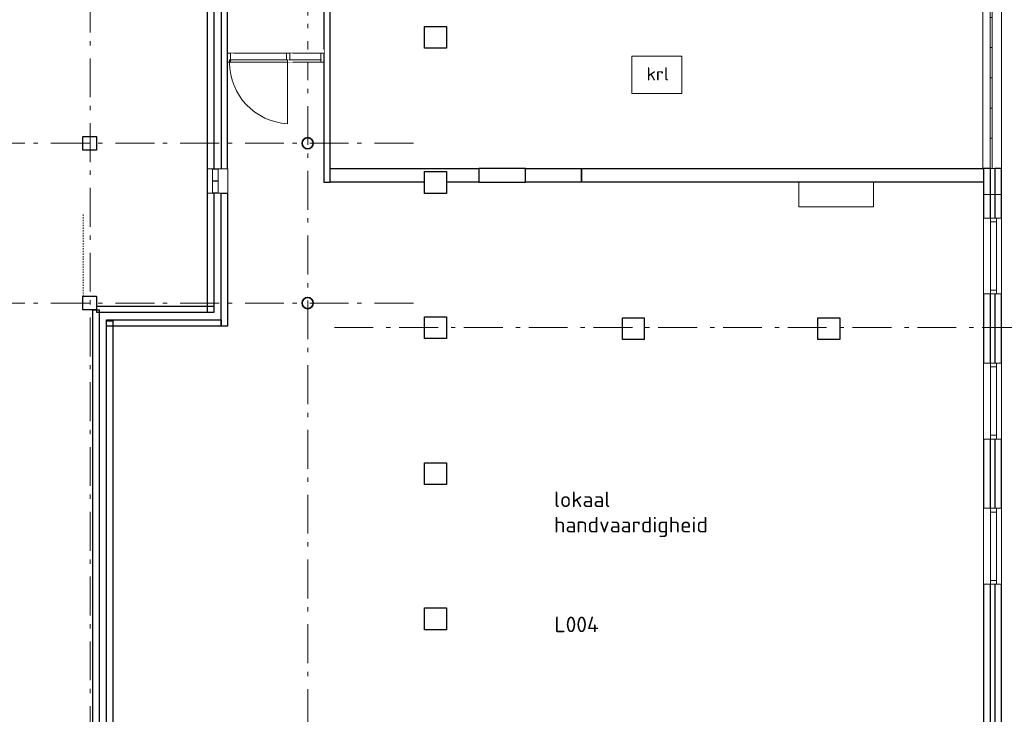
# Model space of a CAD drawing. Header units: millimetres. Extents: x -28579 to 211491, y -26192 to 102706.
# Tile 36 of 48: x 64621 to 80456, y -15024 to -3856. Entities that reach past the tile are written whole.
import ezdxf

# ---------------------------------------------------------------- set-up
doc = ezdxf.new("R2010")
doc.units = ezdxf.units.MM
doc.header["$LTSCALE"] = 100
doc.linetypes.add('STYLE_01', pattern=[0.416641, 0.208282, -0.208359])
doc.linetypes.add('STYLE_06', pattern=[1.041641, 0.625, -0.208282, 0.069427, -0.138931])
doc.layers.add('AL22FF1-_KALKZANDST', color=2, linetype='Continuous')
doc.layers.add('AL28_BETON', color=3, linetype='Continuous')
doc.layers.add('hulplijn', color=30, linetype='Continuous', plot=False)
doc.layers.add('None', color=7, linetype='Continuous', lineweight=5)
doc.styles.add('Tekton Plus Regular', font='isocpeur.ttf')

# ---------------------------------------------------------------- blocks, each defined once
blk = doc.blocks.new('Group-31')
at = {"color": 8, "linetype": 'Continuous', "lineweight": 5}
blk.add_wipeout([(25748, -5385), (25780, -5385), (25780, -5642), (25748, -5642)], dxfattribs=at).dxf.layer = 'None'
at = {"layer": 'None', "color": 8, "linetype": 'Continuous', "lineweight": 5}
blk.add_lwpolyline([(25748, -5385), (25780, -5385), (25780, -5642), (25748, -5642)], close=True, dxfattribs=at)
at = {"color": 8, "linetype": 'Continuous', "lineweight": 5}
blk.add_wipeout([(25748, -5642), (25780, -5642), (25780, -6128), (25748, -6128)], dxfattribs=at).dxf.layer = 'None'
at = {"layer": 'None', "color": 8, "linetype": 'Continuous', "lineweight": 5}
blk.add_lwpolyline([(25748, -5642), (25780, -5642), (25780, -6128), (25748, -6128)], close=True, dxfattribs=at)
at = {"color": 8, "linetype": 'Continuous', "lineweight": 5}
blk.add_wipeout([(25748, -6128), (25780, -6128), (25780, -6614), (25748, -6614)], dxfattribs=at).dxf.layer = 'None'
at = {"layer": 'None', "color": 8, "linetype": 'Continuous', "lineweight": 5}
blk.add_lwpolyline([(25748, -6128), (25780, -6128), (25780, -6614), (25748, -6614)], close=True, dxfattribs=at)
at = {"color": 8, "linetype": 'Continuous', "lineweight": 5}
blk.add_wipeout([(25748, -6614), (25780, -6614), (25780, -7100), (25748, -7100)], dxfattribs=at).dxf.layer = 'None'
at = {"layer": 'None', "color": 8, "linetype": 'Continuous', "lineweight": 5}
blk.add_lwpolyline([(25748, -6614), (25780, -6614), (25780, -7100), (25748, -7100)], close=True, dxfattribs=at)
at = {"color": 8, "linetype": 'Continuous', "lineweight": 5}
blk.add_wipeout([(25748, -7100), (25780, -7100), (25780, -7585), (25748, -7585)], dxfattribs=at).dxf.layer = 'None'
at = {"layer": 'None', "color": 8, "linetype": 'Continuous', "lineweight": 5}
blk.add_lwpolyline([(25748, -7100), (25780, -7100), (25780, -7585), (25748, -7585)], close=True, dxfattribs=at)
at = {"color": 8, "linetype": 'Continuous', "lineweight": 5}
blk.add_wipeout([(25748, -7585), (25780, -7585), (25780, -8071), (25748, -8071)], dxfattribs=at).dxf.layer = 'None'
at = {"layer": 'None', "color": 8, "linetype": 'Continuous', "lineweight": 5}
blk.add_lwpolyline([(25748, -7585), (25780, -7585), (25780, -8071), (25748, -8071)], close=True, dxfattribs=at)
at = {"color": 8, "linetype": 'Continuous', "lineweight": 5}
blk.add_wipeout([(25748, -8071), (25780, -8071), (25780, -8557), (25748, -8557)], dxfattribs=at).dxf.layer = 'None'
at = {"layer": 'None', "color": 8, "linetype": 'Continuous', "lineweight": 5}
blk.add_lwpolyline([(25748, -8071), (25780, -8071), (25780, -8557), (25748, -8557)], close=True, dxfattribs=at)
at = {"color": 8, "linetype": 'Continuous', "lineweight": 5}
blk.add_wipeout([(25748, -8557), (25780, -8557), (25780, -9043), (25748, -9043)], dxfattribs=at).dxf.layer = 'None'
at = {"layer": 'None', "color": 8, "linetype": 'Continuous', "lineweight": 5}
blk.add_lwpolyline([(25748, -8557), (25780, -8557), (25780, -9043), (25748, -9043)], close=True, dxfattribs=at)
at = {"color": 8, "linetype": 'Continuous', "lineweight": 5}
blk.add_wipeout([(25748, -9043), (25780, -9043), (25780, -9528), (25748, -9528)], dxfattribs=at).dxf.layer = 'None'
at = {"layer": 'None', "color": 8, "linetype": 'Continuous', "lineweight": 5}
blk.add_lwpolyline([(25748, -9043), (25780, -9043), (25780, -9528), (25748, -9528)], close=True, dxfattribs=at)
at = {"color": 8, "linetype": 'Continuous', "lineweight": 5}
blk.add_wipeout([(25748, -9528), (25780, -9528), (25780, -10014), (25748, -10014)], dxfattribs=at).dxf.layer = 'None'
at = {"layer": 'None', "color": 8, "linetype": 'Continuous', "lineweight": 5}
blk.add_lwpolyline([(25748, -9528), (25780, -9528), (25780, -10014), (25748, -10014)], close=True, dxfattribs=at)
at = {"color": 8, "linetype": 'Continuous', "lineweight": 5}
blk.add_wipeout([(25748, -10014), (25780, -10014), (25780, -10500), (25748, -10500)], dxfattribs=at).dxf.layer = 'None'
at = {"layer": 'None', "color": 8, "linetype": 'Continuous', "lineweight": 5}
blk.add_lwpolyline([(25748, -10014), (25780, -10014), (25780, -10500), (25748, -10500)], close=True, dxfattribs=at)
at = {"color": 8, "linetype": 'Continuous', "lineweight": 5}
blk.add_wipeout([(25748, -10500), (25780, -10500), (25780, -10986), (25748, -10986)], dxfattribs=at).dxf.layer = 'None'
at = {"layer": 'None', "color": 8, "linetype": 'Continuous', "lineweight": 5}
blk.add_lwpolyline([(25748, -10500), (25780, -10500), (25780, -10986), (25748, -10986)], close=True, dxfattribs=at)
at = {"color": 8, "linetype": 'Continuous', "lineweight": 5}
blk.add_wipeout([(25748, -10986), (25780, -10986), (25780, -11471), (25748, -11471)], dxfattribs=at).dxf.layer = 'None'
at = {"layer": 'None', "color": 8, "linetype": 'Continuous', "lineweight": 5}
blk.add_lwpolyline([(25748, -10986), (25780, -10986), (25780, -11471), (25748, -11471)], close=True, dxfattribs=at)
at = {"color": 8, "linetype": 'Continuous', "lineweight": 5}
blk.add_wipeout([(25748, -11471), (25780, -11471), (25780, -11957), (25748, -11957)], dxfattribs=at).dxf.layer = 'None'
at = {"layer": 'None', "color": 8, "linetype": 'Continuous', "lineweight": 5}
blk.add_lwpolyline([(25748, -11471), (25780, -11471), (25780, -11957), (25748, -11957)], close=True, dxfattribs=at)
at = {"color": 8, "linetype": 'Continuous', "lineweight": 5}
blk.add_wipeout([(25748, -11957), (25780, -11957), (25780, -12443), (25748, -12443)], dxfattribs=at).dxf.layer = 'None'
at = {"layer": 'None', "color": 8, "linetype": 'Continuous', "lineweight": 5}
blk.add_lwpolyline([(25748, -11957), (25780, -11957), (25780, -12443), (25748, -12443)], close=True, dxfattribs=at)
at = {"color": 8, "linetype": 'Continuous', "lineweight": 5}
blk.add_wipeout([(25748, -12443), (25780, -12443), (25780, -12929), (25748, -12929)], dxfattribs=at).dxf.layer = 'None'
at = {"layer": 'None', "color": 8, "linetype": 'Continuous', "lineweight": 5}
blk.add_lwpolyline([(25748, -12443), (25780, -12443), (25780, -12929), (25748, -12929)], close=True, dxfattribs=at)
at = {"color": 8, "linetype": 'Continuous', "lineweight": 5}
blk.add_wipeout([(25748, -12929), (25780, -12929), (25780, -13414), (25748, -13414)], dxfattribs=at).dxf.layer = 'None'
at = {"layer": 'None', "color": 8, "linetype": 'Continuous', "lineweight": 5}
blk.add_lwpolyline([(25748, -12929), (25780, -12929), (25780, -13414), (25748, -13414)], close=True, dxfattribs=at)
at = {"color": 8, "linetype": 'Continuous', "lineweight": 5}
blk.add_wipeout([(25748, -13414), (25780, -13414), (25780, -13900), (25748, -13900)], dxfattribs=at).dxf.layer = 'None'
at = {"layer": 'None', "color": 8, "linetype": 'Continuous', "lineweight": 5}
blk.add_lwpolyline([(25748, -13414), (25780, -13414), (25780, -13900), (25748, -13900)], close=True, dxfattribs=at)
at = {"color": 8, "linetype": 'Continuous', "lineweight": 5}
blk.add_wipeout([(25748, -13900), (25780, -13900), (25780, -14386), (25748, -14386)], dxfattribs=at).dxf.layer = 'None'
at = {"layer": 'None', "color": 8, "linetype": 'Continuous', "lineweight": 5}
blk.add_lwpolyline([(25748, -13900), (25780, -13900), (25780, -14386), (25748, -14386)], close=True, dxfattribs=at)
at = {"color": 8, "linetype": 'Continuous', "lineweight": 5}
blk.add_wipeout([(25748, -14386), (25780, -14386), (25780, -14872), (25748, -14872)], dxfattribs=at).dxf.layer = 'None'
at = {"layer": 'None', "color": 8, "linetype": 'Continuous', "lineweight": 5}
blk.add_lwpolyline([(25748, -14386), (25780, -14386), (25780, -14872), (25748, -14872)], close=True, dxfattribs=at)
at = {"color": 8, "linetype": 'Continuous', "lineweight": 5}
blk.add_wipeout([(25748, -14872), (25780, -14872), (25780, -15357), (25748, -15357)], dxfattribs=at).dxf.layer = 'None'
at = {"layer": 'None', "color": 8, "linetype": 'Continuous', "lineweight": 5}
blk.add_lwpolyline([(25748, -14872), (25780, -14872), (25780, -15357), (25748, -15357)], close=True, dxfattribs=at)
at = {"color": 8, "linetype": 'Continuous', "lineweight": 5}
blk.add_wipeout([(25748, -15357), (25780, -15357), (25780, -15843), (25748, -15843)], dxfattribs=at).dxf.layer = 'None'
at = {"layer": 'None', "color": 8, "linetype": 'Continuous', "lineweight": 5}
blk.add_lwpolyline([(25748, -15357), (25780, -15357), (25780, -15843), (25748, -15843)], close=True, dxfattribs=at)
at = {"color": 8, "linetype": 'Continuous', "lineweight": 5}
blk.add_wipeout([(25748, -15843), (25780, -15843), (25780, -16329), (25748, -16329)], dxfattribs=at).dxf.layer = 'None'
at = {"layer": 'None', "color": 8, "linetype": 'Continuous', "lineweight": 5}
blk.add_lwpolyline([(25748, -15843), (25780, -15843), (25780, -16329), (25748, -16329)], close=True, dxfattribs=at)
at = {"color": 8, "linetype": 'Continuous', "lineweight": 5}
blk.add_wipeout([(25748, -16329), (25780, -16329), (25780, -16815), (25748, -16815)], dxfattribs=at).dxf.layer = 'None'
at = {"layer": 'None', "color": 8, "linetype": 'Continuous', "lineweight": 5}
blk.add_lwpolyline([(25748, -16329), (25780, -16329), (25780, -16815), (25748, -16815)], close=True, dxfattribs=at)
at = {"color": 8, "linetype": 'Continuous', "lineweight": 5}
blk.add_wipeout([(25748, -16815), (25780, -16815), (25780, -17300), (25748, -17300)], dxfattribs=at).dxf.layer = 'None'
at = {"layer": 'None', "color": 8, "linetype": 'Continuous', "lineweight": 5}
blk.add_lwpolyline([(25748, -16815), (25780, -16815), (25780, -17300), (25748, -17300)], close=True, dxfattribs=at)
at = {"color": 8, "linetype": 'Continuous', "lineweight": 5}
blk.add_wipeout([(25748, -17300), (25780, -17300), (25780, -17786), (25748, -17786)], dxfattribs=at).dxf.layer = 'None'
at = {"layer": 'None', "color": 8, "linetype": 'Continuous', "lineweight": 5}
blk.add_lwpolyline([(25748, -17300), (25780, -17300), (25780, -17786), (25748, -17786)], close=True, dxfattribs=at)
at = {"color": 8, "linetype": 'Continuous', "lineweight": 5}
blk.add_wipeout([(25748, -17786), (25780, -17786), (25780, -18272), (25748, -18272)], dxfattribs=at).dxf.layer = 'None'
at = {"layer": 'None', "color": 8, "linetype": 'Continuous', "lineweight": 5}
blk.add_lwpolyline([(25748, -17786), (25780, -17786), (25780, -18272), (25748, -18272)], close=True, dxfattribs=at)
at = {"color": 8, "linetype": 'Continuous', "lineweight": 5}
blk.add_wipeout([(25748, -18272), (25780, -18272), (25780, -18758), (25748, -18758)], dxfattribs=at).dxf.layer = 'None'
at = {"layer": 'None', "color": 8, "linetype": 'Continuous', "lineweight": 5}
blk.add_lwpolyline([(25748, -18272), (25780, -18272), (25780, -18758), (25748, -18758)], close=True, dxfattribs=at)
at = {"color": 8, "linetype": 'Continuous', "lineweight": 5}
blk.add_wipeout([(25748, -18758), (25780, -18758), (25780, -19243), (25748, -19243)], dxfattribs=at).dxf.layer = 'None'
at = {"layer": 'None', "color": 8, "linetype": 'Continuous', "lineweight": 5}
blk.add_lwpolyline([(25748, -18758), (25780, -18758), (25780, -19243), (25748, -19243)], close=True, dxfattribs=at)
at = {"color": 8, "linetype": 'Continuous', "lineweight": 5}
blk.add_wipeout([(25748, -19243), (25780, -19243), (25780, -19729), (25748, -19729)], dxfattribs=at).dxf.layer = 'None'
at = {"layer": 'None', "color": 8, "linetype": 'Continuous', "lineweight": 5}
blk.add_lwpolyline([(25748, -19243), (25780, -19243), (25780, -19729), (25748, -19729)], close=True, dxfattribs=at)
at = {"color": 8, "linetype": 'Continuous', "lineweight": 5}
blk.add_wipeout([(25748, -19729), (25780, -19729), (25780, -20215), (25748, -20215)], dxfattribs=at).dxf.layer = 'None'
at = {"layer": 'None', "color": 8, "linetype": 'Continuous', "lineweight": 5}
blk.add_lwpolyline([(25748, -19729), (25780, -19729), (25780, -20215), (25748, -20215)], close=True, dxfattribs=at)
at = {"color": 8, "linetype": 'Continuous', "lineweight": 5}
blk.add_wipeout([(25748, -20215), (25780, -20215), (25780, -20701), (25748, -20701)], dxfattribs=at).dxf.layer = 'None'
at = {"layer": 'None', "color": 8, "linetype": 'Continuous', "lineweight": 5}
blk.add_lwpolyline([(25748, -20215), (25780, -20215), (25780, -20701), (25748, -20701)], close=True, dxfattribs=at)
at = {"color": 8, "linetype": 'Continuous', "lineweight": 5}
blk.add_wipeout([(25748, -20701), (25780, -20701), (25780, -21186), (25748, -21186)], dxfattribs=at).dxf.layer = 'None'
at = {"layer": 'None', "color": 8, "linetype": 'Continuous', "lineweight": 5}
blk.add_lwpolyline([(25748, -20701), (25780, -20701), (25780, -21186), (25748, -21186)], close=True, dxfattribs=at)
at = {"color": 8, "linetype": 'Continuous', "lineweight": 5}
blk.add_wipeout([(25748, -21186), (25780, -21186), (25780, -21672), (25748, -21672)], dxfattribs=at).dxf.layer = 'None'
at = {"layer": 'None', "color": 8, "linetype": 'Continuous', "lineweight": 5}
blk.add_lwpolyline([(25748, -21186), (25780, -21186), (25780, -21672), (25748, -21672)], close=True, dxfattribs=at)
at = {"color": 8, "linetype": 'Continuous', "lineweight": 5}
blk.add_wipeout([(25748, -21672), (25780, -21672), (25780, -22158), (25748, -22158)], dxfattribs=at).dxf.layer = 'None'
at = {"layer": 'None', "color": 8, "linetype": 'Continuous', "lineweight": 5}
blk.add_lwpolyline([(25748, -21672), (25780, -21672), (25780, -22158), (25748, -22158)], close=True, dxfattribs=at)
at = {"color": 8, "linetype": 'Continuous', "lineweight": 5}
blk.add_wipeout([(25748, -22158), (25780, -22158), (25780, -22644), (25748, -22644)], dxfattribs=at).dxf.layer = 'None'
at = {"layer": 'None', "color": 8, "linetype": 'Continuous', "lineweight": 5}
blk.add_lwpolyline([(25748, -22158), (25780, -22158), (25780, -22644), (25748, -22644)], close=True, dxfattribs=at)
at = {"color": 8, "linetype": 'Continuous', "lineweight": 5}
blk.add_wipeout([(25748, -22644), (25780, -22644), (25780, -23129), (25748, -23129)], dxfattribs=at).dxf.layer = 'None'
at = {"layer": 'None', "color": 8, "linetype": 'Continuous', "lineweight": 5}
blk.add_lwpolyline([(25748, -22644), (25780, -22644), (25780, -23129), (25748, -23129)], close=True, dxfattribs=at)
at = {"color": 8, "linetype": 'Continuous', "lineweight": 5}
blk.add_wipeout([(25748, -23129), (25780, -23129), (25780, -23615), (25748, -23615)], dxfattribs=at).dxf.layer = 'None'
at = {"layer": 'None', "color": 8, "linetype": 'Continuous', "lineweight": 5}
blk.add_lwpolyline([(25748, -23129), (25780, -23129), (25780, -23615), (25748, -23615)], close=True, dxfattribs=at)
blk = doc.blocks.new('Group-379')
at = {"color": 8, "linetype": 'Continuous', "lineweight": 5}
blk.add_wipeout([(13159, -23620), (13483, -23620), (13483, -24015), (13159, -24015)], dxfattribs=at).dxf.layer = 'None'
at = {"layer": 'None', "color": 8, "linetype": 'Continuous', "lineweight": 5}
blk.add_lwpolyline([(13159, -23620), (13483, -23620), (13483, -24015), (13159, -24015)], close=True, dxfattribs=at)
at = {"color": 140, "linetype": 'Continuous', "lineweight": 15}
blk.add_wipeout([(13329, -23625), (13329, -23815), (13239, -23815), (13239, -23625)], dxfattribs=at).dxf.layer = 'None'
at = {"layer": 'None', "color": 140, "linetype": 'Continuous', "lineweight": 15}
blk.add_lwpolyline([(13329, -23625), (13329, -23815), (13239, -23815), (13239, -23625)], close=True, dxfattribs=at)
at = {"color": 140, "linetype": 'Continuous', "lineweight": 15}
blk.add_wipeout([(13329, -23820), (13329, -24010), (13239, -24010), (13239, -23820)], dxfattribs=at).dxf.layer = 'None'
at = {"layer": 'None', "color": 140, "linetype": 'Continuous', "lineweight": 15}
blk.add_lwpolyline([(13329, -23820), (13329, -24010), (13239, -24010), (13239, -23820)], close=True, dxfattribs=at)
blk = doc.blocks.new('Group-386')
at = {"color": 8, "linetype": 'Continuous', "lineweight": 5}
blk.add_wipeout([(25930, -27966), (25640, -27966), (25640, -26746), (25930, -26746)], dxfattribs=at).dxf.layer = 'None'
at = {"layer": 'None', "color": 8, "linetype": 'Continuous', "lineweight": 5}
blk.add_lwpolyline([(25930, -27966), (25640, -27966), (25640, -26746), (25930, -26746)], close=True, dxfattribs=at)
at = {"color": 8, "linetype": 'Continuous', "lineweight": 5}
blk.add_wipeout([(25850, -27966), (25750, -27966), (25750, -26746), (25850, -26746)], dxfattribs=at).dxf.layer = 'None'
at = {"layer": 'None', "color": 8, "linetype": 'Continuous', "lineweight": 5}
blk.add_lwpolyline([(25850, -27966), (25750, -27966), (25750, -26746), (25850, -26746)], close=True, dxfattribs=at)
at = {"color": 140, "linetype": 'Continuous', "lineweight": 15}
for points in [[(25750, -26746), (25850, -26746), (25850, -26806), (25750, -26806)], [(25750, -27906), (25850, -27906), (25850, -27966), (25750, -27966)]]:
    blk.add_wipeout(points, dxfattribs=at).dxf.layer = 'None'
at = {"layer": 'None', "color": 140, "linetype": 'Continuous', "lineweight": 15}
for points in [[(25750, -26746), (25850, -26746), (25850, -26806), (25750, -26806)], [(25750, -27906), (25850, -27906), (25850, -27966), (25750, -27966)]]:
    blk.add_lwpolyline(points, close=True, dxfattribs=at)
blk = doc.blocks.new('Group-387')
at = {"color": 8, "linetype": 'Continuous', "lineweight": 5}
blk.add_wipeout([(25930, -29080), (25640, -29080), (25640, -30300), (25930, -30300)], dxfattribs=at).dxf.layer = 'None'
at = {"layer": 'None', "color": 8, "linetype": 'Continuous', "lineweight": 5}
blk.add_lwpolyline([(25930, -29080), (25640, -29080), (25640, -30300), (25930, -30300)], close=True, dxfattribs=at)
at = {"color": 8, "linetype": 'Continuous', "lineweight": 5}
blk.add_wipeout([(25850, -29080), (25750, -29080), (25750, -30300), (25850, -30300)], dxfattribs=at).dxf.layer = 'None'
at = {"layer": 'None', "color": 8, "linetype": 'Continuous', "lineweight": 5}
blk.add_lwpolyline([(25850, -29080), (25750, -29080), (25750, -30300), (25850, -30300)], close=True, dxfattribs=at)
at = {"color": 140, "linetype": 'Continuous', "lineweight": 15}
for points in [[(25750, -29140), (25850, -29140), (25850, -29080), (25750, -29080)], [(25750, -30300), (25850, -30300), (25850, -30240), (25750, -30240)]]:
    blk.add_wipeout(points, dxfattribs=at).dxf.layer = 'None'
at = {"layer": 'None', "color": 140, "linetype": 'Continuous', "lineweight": 15}
for points in [[(25750, -29140), (25850, -29140), (25850, -29080), (25750, -29080)], [(25750, -30300), (25850, -30300), (25850, -30240), (25750, -30240)]]:
    blk.add_lwpolyline(points, close=True, dxfattribs=at)
blk = doc.blocks.new('Group-388')
at = {"color": 8, "linetype": 'Continuous', "lineweight": 5}
blk.add_wipeout([(25930, -25634), (25640, -25634), (25640, -24414), (25930, -24414)], dxfattribs=at).dxf.layer = 'None'
at = {"layer": 'None', "color": 8, "linetype": 'Continuous', "lineweight": 5}
blk.add_lwpolyline([(25930, -25634), (25640, -25634), (25640, -24414), (25930, -24414)], close=True, dxfattribs=at)
at = {"color": 8, "linetype": 'Continuous', "lineweight": 5}
blk.add_wipeout([(25850, -25634), (25750, -25634), (25750, -24414), (25850, -24414)], dxfattribs=at).dxf.layer = 'None'
at = {"layer": 'None', "color": 8, "linetype": 'Continuous', "lineweight": 5}
blk.add_lwpolyline([(25850, -25634), (25750, -25634), (25750, -24414), (25850, -24414)], close=True, dxfattribs=at)
at = {"color": 140, "linetype": 'Continuous', "lineweight": 15}
for points in [[(25750, -24414), (25850, -24414), (25850, -24474), (25750, -24474)], [(25750, -25574), (25850, -25574), (25850, -25634), (25750, -25634)]]:
    blk.add_wipeout(points, dxfattribs=at).dxf.layer = 'None'
at = {"layer": 'None', "color": 140, "linetype": 'Continuous', "lineweight": 15}
for points in [[(25750, -24414), (25850, -24414), (25850, -24474), (25750, -24474)], [(25750, -25574), (25850, -25574), (25850, -25634), (25750, -25634)]]:
    blk.add_lwpolyline(points, close=True, dxfattribs=at)

msp = doc.modelspace()

# ---------------------------------------------------------------- linework, layer by layer
at = {"layer": 'AL22FF1-_KALKZANDST'}
for points in [[(67643, 13196), (67743, 13196), (67743, -8562), (67643, -8562)], [(67963, -6252), (67963, 555), (67863, 555), (67863, -6252)], [(69613, -6467), (69613, 555), (69513, 555), (69513, -6467)], [(65798, -8522), (65898, -8522), (65898, -15793), (65798, -15793)], [(65863, -8462), (67743, -8462), (67743, -8562), (65863, -8562)], [(66018, -8682), (67863, -8682), (67863, -8782), (66018, -8782)], [(66018, -8697), (66118, -8697), (66118, -15633), (66018, -15633)]]:
    msp.add_lwpolyline(points, close=True, dxfattribs=at)
at = {"layer": 'hulplijn'}
msp.add_open_spline([(70953, -21177), (70953, -18652), (70953, -16127), (76046.5, -16127), (81140, -16127), (81140, 618), (81140, 17363), (80038.5, 17421), (78937, 17479), (78937, 20249), (78937, 23019), (76515, 23070), (74093, 23121), (74093, 23821), (74093, 24521), (74691, 24521), (75289, 24521), (75289, 25021), (75289, 25521), (80201, 25521), (85113, 25521), (85824, 4712), (86535, -16097), (86510, -16097), (86485, -16097), (86485, -16112), (86485, -16127), (86510, -16127), (86535, -16127), (86533, -16470), (86485, -16802), (86485, -18989.5), (86485, -21177), (83823.5, -21177), (81162, -21177), (76057.5, -21177), (70953, -21177)], degree=2, knots=[0, 0, 0, 1, 1, 2, 2, 3, 3, 4, 4, 5, 5, 6, 6, 7, 7, 8, 8, 9, 9, 10, 10, 11, 11, 12, 12, 13, 13, 14, 14, 15, 15, 16, 16, 17, 17, 18, 18, 18], dxfattribs=at)
at = {"layer": 'None', "color": 8, "linetype": 'STYLE_01', "lineweight": 5}
msp.add_line((65643, -8302), (65643, -6979), dxfattribs=at)
at = {"layer": 'None', "color": 8, "linetype": 'Continuous', "lineweight": 5}
msp.add_lwpolyline([(74468, -4442), (75268, -4442), (75268, -5042), (74468, -5042)], close=True, dxfattribs=at)

# ---------------------------------------------------------------- wipeouts: each hides what was drawn before it
at = {"color": 1, "linetype": 'Continuous', "lineweight": 35}
for points in [[(65638, -5732), (65858, -5732), (65858, -5952), (65638, -5952)], [(69248, -5752), (69313.10408, -5774.82486), (69343, -5837), (69320.17514, -5902.10408), (69258, -5932), (69192.89592, -5909.17514), (69163, -5847), (69185.82486, -5781.89592)], [(69248, -8322), (69313.10408, -8344.82486), (69343, -8407), (69320.17514, -8472.10408), (69258, -8502), (69192.89592, -8479.17514), (69163, -8417), (69185.82486, -8351.89592)]]:
    msp.add_wipeout(points, dxfattribs=at).dxf.layer = 'None'

# ---------------------------------------------------------------- next in the draw order: linework, layer by layer
at = {"layer": 'AL28_BETON'}
msp.add_lwpolyline([(65638, -5732), (65858, -5732), (65858, -5952), (65638, -5952)], close=True, dxfattribs=at)
at = {"layer": 'None', "color": 8, "linetype": 'STYLE_06', "lineweight": 5, "ltscale": 10}
for p, q in [((69253, -23577), (69253, 3373)), ((70953, -5842), (5468, -5842))]:
    msp.add_line(p, q, dxfattribs=at)
at = {"layer": 'None', "color": 1, "linetype": 'Continuous', "lineweight": 35}
for centre in [(69253, -5842), (69253, -8412)]:
    msp.add_circle(centre, 90.13878, dxfattribs=at)

# ---------------------------------------------------------------- next in the draw order: block references
at = {"layer": 'None', "color": 7}
msp.add_blockref('Group-379', (54483, 17368), dxfattribs=at)

# ---------------------------------------------------------------- next in the draw order: wipeouts: each hides what was drawn before it
at = {"color": 8, "linetype": 'Continuous', "lineweight": 5}
for points in [[(80113, 11983), (80413, 11983), (80413, -6247), (80113, -6247)], [(71133, -3965), (71483, -3965), (71483, -4315), (71133, -4315)], [(72755, -6247), (72003, -6247), (72003, -6467), (72755, -6467)], [(74316, -8647), (74666, -8647), (74666, -8997), (74316, -8997)], [(77459, -8647), (77809, -8647), (77809, -8997), (77459, -8997)], [(71133, -10980), (71483, -10980), (71483, -11330), (71133, -11330)], [(71133, -13314), (71483, -13314), (71483, -13664), (71133, -13664)]]:
    msp.add_wipeout(points, dxfattribs=at).dxf.layer = 'None'
at = {"color": 43, "linetype": 'Continuous', "lineweight": 9}
msp.add_wipeout([(74701, -4912.44), (75009.46002, -4912.44), (75009.46002, -4569), (74701, -4569)], dxfattribs=at).dxf.layer = 'None'
at = {"color": 1, "linetype": 'Continuous', "lineweight": 35}
msp.add_wipeout([(65638, -8302), (65858, -8302), (65858, -8522), (65638, -8522)], dxfattribs=at).dxf.layer = 'None'

# ---------------------------------------------------------------- next in the draw order: linework, layer by layer
at = {"layer": 'AL22FF1-_KALKZANDST'}
for points in [[(72755, -6247), (72003, -6247), (72003, -6467), (72755, -6467)], [(67863, -6647), (67963, -6647), (67963, -8782), (67863, -8782)]]:
    msp.add_lwpolyline(points, close=True, dxfattribs=at)
at = {"layer": 'AL28_BETON'}
for points in [[(71133, -3965), (71483, -3965), (71483, -4315), (71133, -4315)], [(65638, -8302), (65858, -8302), (65858, -8522), (65638, -8522)], [(74316, -8647), (74666, -8647), (74666, -8997), (74316, -8997)], [(77459, -8647), (77809, -8647), (77809, -8997), (77459, -8997)], [(71133, -10980), (71483, -10980), (71483, -11330), (71133, -11330)], [(71133, -13314), (71483, -13314), (71483, -13664), (71133, -13664)]]:
    msp.add_lwpolyline(points, close=True, dxfattribs=at)
at = {"layer": 'None', "color": 8, "linetype": 'STYLE_06', "lineweight": 5, "ltscale": 10}
msp.add_line((65753, -23852), (65753, 3373), dxfattribs=at)
at = {"layer": 'None', "color": 8, "linetype": 'Continuous', "lineweight": 5}
msp.add_lwpolyline([(80113, 11983), (80413, 11983), (80413, -6247), (80113, -6247)], close=True, dxfattribs=at)

# ---------------------------------------------------------------- next in the draw order: texts
at = {"layer": 'None', "color": 43, "insert": (74701, -4621.14703), "char_height": 211.792969, "attachment_point": 1, "line_spacing_factor": 0.976858, "style": 'Tekton Plus Regular'}
msp.add_mtext('krl', dxfattribs=at)

# ---------------------------------------------------------------- next in the draw order: wipeouts: each hides what was drawn before it
at = {"color": 255, "linetype": 'Continuous', "lineweight": 15}
msp.add_wipeout([(69513, -4531), (69513, -4339), (68013, -4339), (68013, -4531)], dxfattribs=at).dxf.layer = 'None'

# ---------------------------------------------------------------- next in the draw order: wipeouts: each hides what was drawn before it
at = {"color": 140, "linetype": 'Continuous', "lineweight": 15}
msp.add_wipeout([(69513, -4396), (68013, -4396), (68013, -4541), (69513, -4541)], dxfattribs=at).dxf.layer = 'None'
at = {"color": 8, "linetype": 'Continuous', "lineweight": 5}
msp.add_wipeout([(80123, -6247), (80123, -15737), (80233, -15737), (80233, -6247)], dxfattribs=at).dxf.layer = 'None'

# ---------------------------------------------------------------- next in the draw order: linework, layer by layer
at = {"layer": 'AL22FF1-_KALKZANDST'}
msp.add_lwpolyline([(80123, -6247), (80123, -15737), (80233, -15737), (80233, -6247)], close=True, dxfattribs=at)
at = {"layer": 'None', "color": 140, "linetype": 'Continuous', "lineweight": 15}
msp.add_lwpolyline([(69513, -4396), (67963, -4396), (67963, -4541), (69513, -4541)], close=True, dxfattribs=at)

# ---------------------------------------------------------------- next in the draw order: block references
at = {"layer": 'None', "color": 7}
msp.add_blockref('Group-31', (54483, 17368), dxfattribs=at)

# ---------------------------------------------------------------- next in the draw order: wipeouts: each hides what was drawn before it
at = {"color": 140, "linetype": 'Continuous', "lineweight": 15}
for points in [[(68063, -4396), (68013, -4396), (68013, -4541), (68063, -4541)], [(69013, -4396), (68963, -4396), (68963, -4541), (69013, -4541)], [(69513, -4396), (69463, -4396), (69463, -4541), (69513, -4541)]]:
    msp.add_wipeout(points, dxfattribs=at).dxf.layer = 'None'
at = {"color": 8, "linetype": 'Continuous', "lineweight": 5}
msp.add_wipeout([(73655, -6247), (80123, -6247), (80123, -6467), (73655, -6467)], dxfattribs=at).dxf.layer = 'None'

# ---------------------------------------------------------------- next in the draw order: linework, layer by layer
at = {"layer": 'AL22FF1-_KALKZANDST'}
msp.add_lwpolyline([(73655, -6247), (80123, -6247), (80123, -6467), (73655, -6467)], close=True, dxfattribs=at)
at = {"layer": 'None', "color": 140, "linetype": 'Continuous', "lineweight": 15}
for points in [[(68013, -4396), (67963, -4396), (67963, -4541), (68013, -4541)], [(68963, -4396), (68913, -4396), (68913, -4541), (68963, -4541)], [(69513, -4396), (69463, -4396), (69463, -4541), (69513, -4541)]]:
    msp.add_lwpolyline(points, close=True, dxfattribs=at)

# ---------------------------------------------------------------- next in the draw order: wipeouts: each hides what was drawn before it
at = {"color": 140, "linetype": 'Continuous', "lineweight": 15}
msp.add_wipeout([(68978, -4501), (68048, -4501), (68048, -4541), (68978, -4541)], dxfattribs=at).dxf.layer = 'None'
at = {"color": 8, "linetype": 'Continuous', "lineweight": 5}
msp.add_wipeout([(81063, -15702), (81063, -16017), (71053, -16017), (71053, -15692), (71172, -15692), (71512, -15692), (71713, -15692), (71716, -15692), (71823, -15692), (71823, -15592), (71713, -15592), (71454, -15592), (71172, -15592), (71053, -15592), (70978, -15592), (70953, -15592), (70953, -16017), (70953, -16127), (71053, -16127), (81063, -16127), (81173, -16127), (81173, -16017), (81173, -15702), (81173, -15592), (81063, -15592), (80973, -15592), (80413, -15592), (80413, -6247), (80303, -6247), (80303, -15592), (80303, -15702), (80413, -15702), (80973, -15702)], dxfattribs=at).dxf.layer = 'None'

# ---------------------------------------------------------------- next in the draw order: linework, layer by layer
at = {"layer": 'AL22FF1-_KALKZANDST'}
for points in [[(69613, -6247), (72003, -6247), (72003, -6467), (69613, -6467)], [(72755, -6247), (73655, -6247), (73655, -6467), (72755, -6467)]]:
    msp.add_lwpolyline(points, close=True, dxfattribs=at)
msp.add_lwpolyline([(80973, -15592), (80413, -15592), (80413, -6247), (80303, -6247), (80303, -15592), (80303, -15702), (80413, -15702), (80973, -15702)], dxfattribs=at)
at = {"layer": 'None', "color": 8, "linetype": 'Continuous', "lineweight": 5}
for p, q in [((68928, -4541), (68928, -5529)), ((80413, -6664), (80123, -6664))]:
    msp.add_line(p, q, dxfattribs=at)
at = {"layer": 'None', "color": 140, "linetype": 'Continuous', "lineweight": 15}
msp.add_line((68950, -4501), (69473, -4501), dxfattribs=at)
at = {"layer": 'None', "color": 8, "linetype": 'STYLE_06', "lineweight": 5, "ltscale": 10}
msp.add_line((70953, -8412), (5468, -8412), dxfattribs=at)
at = {"layer": 'None', "color": 140, "linetype": 'Continuous', "lineweight": 15}
msp.add_lwpolyline([(68928, -4501), (67998, -4501), (67998, -4541), (68928, -4541)], close=True, dxfattribs=at)
at = {"layer": 'None', "color": 8, "linetype": 'Continuous', "lineweight": 15}
msp.add_arc((68983, -4545), 986, 180, 266.800820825, dxfattribs=at)

# ---------------------------------------------------------------- next in the draw order: wipeouts: each hides what was drawn before it
at = {"color": 140, "linetype": 'Continuous', "lineweight": 15}
msp.add_wipeout([(77154, -6467), (78354, -6467), (78354, -6867), (77154, -6867)], dxfattribs=at).dxf.layer = 'None'
at = {"color": 8, "linetype": 'Continuous', "lineweight": 5}
msp.add_wipeout([(71133, -8632), (71483, -8632), (71483, -8982), (71133, -8982)], dxfattribs=at).dxf.layer = 'None'
at = {"color": 1, "linetype": 'Continuous', "lineweight": 35}
msp.add_wipeout([(73213, -12959.32), (76461.87011, -12959.32), (76461.87011, -11362), (73213, -11362)], dxfattribs=at).dxf.layer = 'None'
at = {"color": 92, "linetype": 'Continuous', "lineweight": 25}
msp.add_wipeout([(73222, -13832.04), (74163.64001, -13832.04), (74163.64001, -13386), (73222, -13386)], dxfattribs=at).dxf.layer = 'None'

# ---------------------------------------------------------------- next in the draw order: linework, layer by layer
at = {"layer": 'AL28_BETON'}
msp.add_lwpolyline([(71133, -8632), (71483, -8632), (71483, -8982), (71133, -8982)], close=True, dxfattribs=at)
at = {"layer": 'None', "color": 8, "linetype": 'STYLE_06', "lineweight": 5, "ltscale": 10}
msp.add_line((69683, -8807), (82493, -8807), dxfattribs=at)
at = {"layer": 'None', "color": 140, "linetype": 'Continuous', "lineweight": 15}
msp.add_lwpolyline([(77154, -6467), (78354, -6467), (78354, -6867), (77154, -6867)], close=True, dxfattribs=at)

# ---------------------------------------------------------------- next in the draw order: block references
at = {"layer": 'None', "color": 7}
for name in ['Group-388', 'Group-386', 'Group-387']:
    msp.add_blockref(name, (54483, 17368), dxfattribs=at)

# ---------------------------------------------------------------- next in the draw order: texts
at = {"layer": 'None', "color": 1, "char_height": 250, "attachment_point": 1, "line_spacing_factor": 0.976858, "style": 'Tekton Plus Regular'}
for s, insert in [('lokaal\\Phandvaardigheid', (73213, -11442.8443)), ('L004', (73222, -13453.72555))]:
    msp.add_mtext(s, dxfattribs=dict(at, insert=insert))

# ---------------------------------------------------------------- next in the draw order: wipeouts: each hides what was drawn before it
at = {"color": 8, "linetype": 'Continuous', "lineweight": 5}
msp.add_wipeout([(71133, -6299), (71483, -6299), (71483, -6649), (71133, -6649)], dxfattribs=at).dxf.layer = 'None'

# ---------------------------------------------------------------- next in the draw order: linework, layer by layer
at = {"layer": 'AL28_BETON'}
msp.add_lwpolyline([(71133, -6299), (71483, -6299), (71483, -6649), (71133, -6649)], close=True, dxfattribs=at)

doc.saveas('drawing.dxf')
